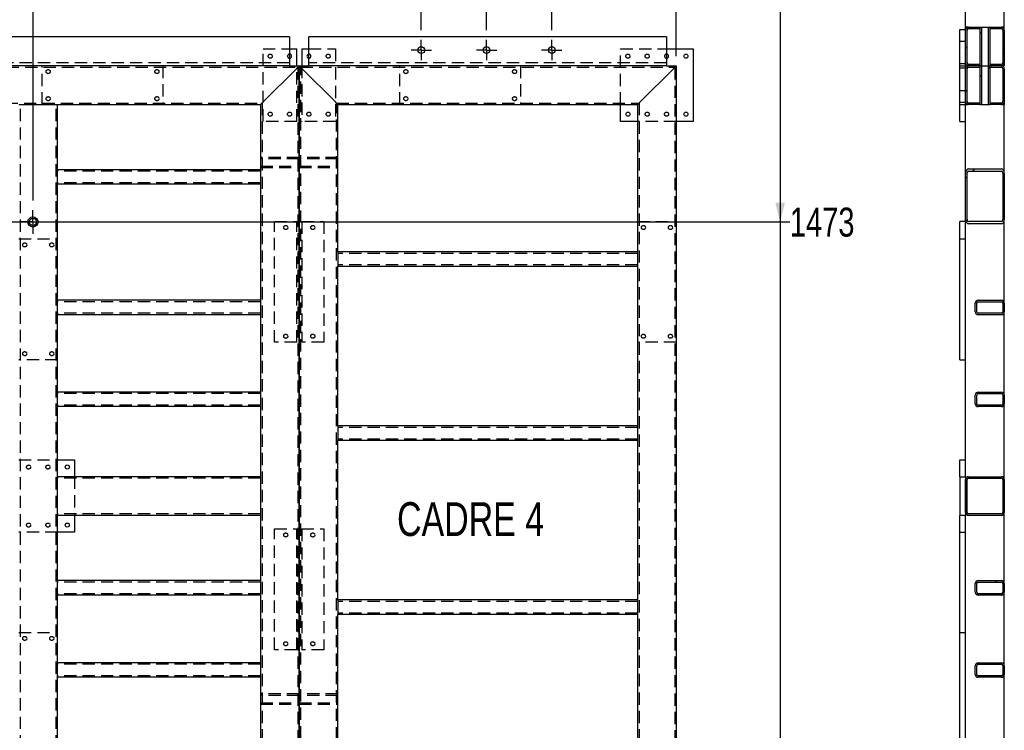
# Paper-space layout 'cadre 6' of a CAD drawing. Header units: millimetres. Extents: x 5 to 589, y 5 to 415.
# Tile 10 of 19: x 170 to 272, y 224 to 297. Entities that reach past the tile are written whole.
import ezdxf

# ---------------------------------------------------------------- set-up
doc = ezdxf.new("R2010")
doc.units = ezdxf.units.MM
doc.linetypes.add('CENTERX2', pattern=[20.32, 12.7, -2.54, 2.54, -2.54])
doc.linetypes.add('HIDDEN', pattern=[1.905, 1.27, -0.635])
for name, color, linetype in [('COTES', 1, 'Continuous'), ('NOTES', 6, 'Continuous'), ('TRAIT-FINS', 9, 'Continuous'), ('TRAIT-MIXTES', 3, 'CENTERX2'), ('TRAIT-TIRET', 2, 'HIDDEN')]:
    doc.layers.add(name, color=color, linetype=linetype)
doc.layers.add('TRAIT-FORT', color=4, linetype='Continuous', lineweight=25)
doc.styles.add('SLDTEXTSTYLE0', font='TXT', dxfattribs={"width": 0.75})
doc.dimstyles.new('SLDDIMSTYLE10', dxfattribs={"dimtxt": 3, "dimasz": 2, "dimexe": 0, "dimexo": 0.0625, "dimgap": 0.75, "dimtad": 0, "dimtih": 1, "dimtoh": 1, "dimdec": 0, "dimlfac": 20, "dimrnd": 1e-09, "dimzin": 12, "dimdsep": 46, "dimtxsty": 'SLDTEXTSTYLE0', "dimsah": 1, "dimcen": 0.09, "dimadec": 0, "dimazin": 3, "dimtfac": 1, "dimtdec": 0, "dimtofl": 0, "dimtmove": 0, "dimatfit": 3, "dimfxl": 1, "dimfrac": 2, "dimtolj": 1, "dimtzin": 12, "dimarcsym": 0})
pattern_1 = [(45, (0, 0), (-13.4704, 13.4704), []), (45, (4.49, 2e-323), (-13.4704, 13.4704), []), (45, (8.98, 4e-323), (-13.4704, 13.4704), []), (45, (13.47, 6e-323), (-13.4704, 13.4704), [])]

# ---------------------------------------------------------------- blocks, each defined once
blk = doc.blocks.new('_D_525')
at = {"layer": 'COTES', "color": 1, "transparency": 16777216}
for p, q in [((171.7, 380.87), (171.7, 385.87)), ((166.89, 384.87), (171.7, 384.87)), ((171.7, 380.87), (171.04, 375.87)), ((171.04, 375.87), (171.04, 278.69))]:
    blk.add_line(p, q, dxfattribs=at)
blk.add_solid([(171.7, 384.87), (169.7, 385.37), (169.7, 384.37)], dxfattribs=at)
at = {"layer": 'COTES', "color": 1, "transparency": 16777216, "insert": (170.21, 385.87), "char_height": 3, "attachment_point": 1, "rotation": 90, "style": 'SLDTEXTSTYLE0'}
blk.add_mtext('2649', dxfattribs=at)
blk = doc.blocks.new('_D_526')
at = {"layer": 'COTES', "color": 1, "transparency": 16777216}
for p, q in [((211.22, 296.29), (211.22, 385.87)), ((171.7, 384.87), (211.22, 384.87))]:
    blk.add_line(p, q, dxfattribs=at)
blk.add_solid([(211.22, 384.87), (209.22, 385.37), (209.22, 384.37)], dxfattribs=at)
at = {"layer": 'COTES', "color": 1, "transparency": 16777216, "insert": (209.73, 385.87), "char_height": 3, "attachment_point": 1, "rotation": 90, "style": 'SLDTEXTSTYLE0'}
blk.add_mtext('3452', dxfattribs=at)
blk = doc.blocks.new('_D_527')
at = {"layer": 'COTES', "color": 1, "transparency": 16777216}
for p, q in [((217.97, 296.29), (217.97, 385.87)), ((211.22, 384.87), (217.97, 384.87))]:
    blk.add_line(p, q, dxfattribs=at)
blk.add_solid([(217.97, 384.87), (215.97, 385.37), (215.97, 384.37)], dxfattribs=at)
at = {"layer": 'COTES', "color": 1, "transparency": 16777216, "insert": (216.48, 385.87), "char_height": 3, "attachment_point": 1, "rotation": 90, "style": 'SLDTEXTSTYLE0'}
blk.add_mtext('3587', dxfattribs=at)
blk = doc.blocks.new('_D_528')
at = {"layer": 'COTES', "color": 1, "transparency": 16777216}
for p, q in [((224.72, 296.29), (224.72, 385.87)), ((217.97, 384.87), (224.72, 384.87))]:
    blk.add_line(p, q, dxfattribs=at)
blk.add_solid([(224.72, 384.87), (222.72, 385.37), (222.72, 384.37)], dxfattribs=at)
at = {"layer": 'COTES', "color": 1, "transparency": 16777216, "insert": (223.23, 385.87), "char_height": 3, "attachment_point": 1, "rotation": 90, "style": 'SLDTEXTSTYLE0'}
blk.add_mtext('3722', dxfattribs=at)
blk = doc.blocks.new('_D_529')
at = {"layer": 'COTES', "color": 1, "transparency": 16777216}
for p, q in [((237.59, 293.62), (237.59, 385.87)), ((224.72, 384.87), (237.59, 384.87))]:
    blk.add_line(p, q, dxfattribs=at)
blk.add_solid([(237.59, 384.87), (235.59, 385.37), (235.59, 384.37)], dxfattribs=at)
at = {"layer": 'COTES', "color": 1, "transparency": 16777216, "insert": (236.11, 385.87), "char_height": 3, "attachment_point": 1, "rotation": 90, "style": 'SLDTEXTSTYLE0'}
blk.add_mtext('3980', dxfattribs=at)
blk = doc.blocks.new('_D_578')
at = {"layer": 'COTES', "color": 1, "transparency": 16777216}
for p, q in [((248.34, 300.61), (248.34, 276.47)), ((129.74, 276.47), (249.34, 276.47))]:
    blk.add_line(p, q, dxfattribs=at)
blk.add_solid([(248.34, 276.47), (248.84, 278.47), (247.84, 278.47)], dxfattribs=at)
at = {"layer": 'COTES', "color": 1, "transparency": 16777216, "insert": (249.34, 277.95), "char_height": 3, "attachment_point": 1, "style": 'SLDTEXTSTYLE0'}
blk.add_mtext('1473', dxfattribs=at)
blk = doc.blocks.new('_D_579')
at = {"layer": 'COTES', "color": 1, "transparency": 16777216}
for p, q in [((248.34, 276.47), (248.34, 219.77)), ((129.77, 219.77), (249.34, 219.77))]:
    blk.add_line(p, q, dxfattribs=at)
blk.add_solid([(248.34, 219.77), (248.84, 221.77), (247.84, 221.77)], dxfattribs=at)
at = {"layer": 'COTES', "color": 1, "transparency": 16777216, "insert": (249.34, 221.25), "char_height": 3, "attachment_point": 1, "style": 'SLDTEXTSTYLE0'}
blk.add_mtext('2607', dxfattribs=at)
blk = doc.blocks.new('_D_580')
at = {"layer": 'COTES', "color": 1, "transparency": 16777216}
for p, q in [((248.34, 219.77), (248.34, 202.3)), ((244.34, 202.3), (239.34, 201.08)), ((244.34, 202.3), (249.34, 202.3)), ((239.34, 201.08), (181.47, 201.08))]:
    blk.add_line(p, q, dxfattribs=at)
blk.add_solid([(248.34, 202.3), (248.84, 204.3), (247.84, 204.3)], dxfattribs=at)
at = {"layer": 'COTES', "color": 1, "transparency": 16777216, "insert": (249.34, 203.79), "char_height": 3, "attachment_point": 1, "style": 'SLDTEXTSTYLE0'}
blk.add_mtext('2981', dxfattribs=at)
blk = doc.blocks.new('_D_581')
at = {"layer": 'COTES', "color": 1, "transparency": 16777216}
for p, q in [((248.34, 202.3), (248.34, 197.28)), ((239.34, 198.3), (182.59, 198.3)), ((244.34, 197.28), (239.34, 198.3)), ((244.34, 197.28), (249.34, 197.28))]:
    blk.add_line(p, q, dxfattribs=at)
blk.add_solid([(248.34, 197.28), (248.84, 199.28), (247.84, 199.28)], dxfattribs=at)
at = {"layer": 'COTES', "color": 1, "transparency": 16777216, "insert": (249.34, 198.77), "char_height": 3, "attachment_point": 1, "style": 'SLDTEXTSTYLE0'}
blk.add_mtext('3036', dxfattribs=at)
blk = doc.blocks.new('_D_582')
at = {"layer": 'COTES', "color": 1, "transparency": 16777216}
for p, q in [((248.34, 197.28), (248.34, 186.99)), ((226.77, 186.99), (249.34, 186.99))]:
    blk.add_line(p, q, dxfattribs=at)
blk.add_solid([(248.34, 186.99), (248.84, 188.99), (247.84, 188.99)], dxfattribs=at)
at = {"layer": 'COTES', "color": 1, "transparency": 16777216, "insert": (249.34, 188.48), "char_height": 3, "attachment_point": 1, "style": 'SLDTEXTSTYLE0'}
blk.add_mtext('3263', dxfattribs=at)
blk = doc.blocks.new('_D_583')
at = {"layer": 'COTES', "color": 1, "transparency": 16777216}
for p, q in [((248.34, 186.99), (248.34, 176.69)), ((244.34, 176.69), (239.34, 175.67)), ((244.34, 176.69), (249.34, 176.69)), ((239.34, 175.67), (191.73, 175.67))]:
    blk.add_line(p, q, dxfattribs=at)
blk.add_solid([(248.34, 176.69), (248.84, 178.69), (247.84, 178.69)], dxfattribs=at)
at = {"layer": 'COTES', "color": 1, "transparency": 16777216, "insert": (249.34, 178.17), "char_height": 3, "attachment_point": 1, "style": 'SLDTEXTSTYLE0'}
blk.add_mtext('3489', dxfattribs=at)
blk = doc.blocks.new('_D_584')
at = {"layer": 'COTES', "color": 1, "transparency": 16777216}
for p, q in [((248.34, 176.69), (248.34, 171.88)), ((239.34, 172.89), (192.85, 172.89)), ((244.34, 171.88), (239.34, 172.89)), ((244.34, 171.88), (249.34, 171.88))]:
    blk.add_line(p, q, dxfattribs=at)
blk.add_solid([(248.34, 171.88), (248.84, 173.88), (247.84, 173.88)], dxfattribs=at)
at = {"layer": 'COTES', "color": 1, "transparency": 16777216, "insert": (249.34, 173.36), "char_height": 3, "attachment_point": 1, "style": 'SLDTEXTSTYLE0'}
blk.add_mtext('3544', dxfattribs=at)
blk = doc.blocks.new('_D_585')
at = {"layer": 'COTES', "color": 1, "transparency": 16777216}
for p, q in [((248.34, 171.88), (248.34, 149.12)), ((199.59, 149.12), (249.34, 149.12))]:
    blk.add_line(p, q, dxfattribs=at)
blk.add_solid([(248.34, 149.12), (248.84, 151.12), (247.84, 151.12)], dxfattribs=at)
at = {"layer": 'COTES', "color": 1, "transparency": 16777216, "insert": (249.34, 150.6), "char_height": 3, "attachment_point": 1, "style": 'SLDTEXTSTYLE0'}
blk.add_mtext('4020', dxfattribs=at)
blk = doc.blocks.new('SW_CENTERMARKSYMBOL_513')
at = {"layer": 'TRAIT-MIXTES', "color": 0}
for p, q in [((0, 0.7), (0, 1.225)), ((-0.7, 0), (-1.225, 0)), ((0, 0), (-0.7, 0)), ((0, 0), (0, 0.7)), ((0, 0), (0, -0.7)), ((0, 0), (0.7, 0)), ((0.7, 0), (1.225, 0)), ((0, -0.7), (0, -1.225))]:
    blk.add_line(p, q, dxfattribs=at)
blk = doc.blocks.new('SW_CENTERMARKSYMBOL_514')
at = {"layer": 'TRAIT-MIXTES', "color": 0}
for p, q in [((0, 0.7), (0, 1.05)), ((-0.7, 0), (-1.05, 0)), ((0, 0), (-0.7, 0)), ((0, 0), (0, 0.7)), ((0, 0), (0, -0.7)), ((0, 0), (0.7, 0)), ((0.7, 0), (1.05, 0)), ((0, -0.7), (0, -1.05))]:
    blk.add_line(p, q, dxfattribs=at)
blk = doc.blocks.new('SW_CENTERMARKSYMBOL_515')
at = {"layer": 'TRAIT-MIXTES', "color": 0}
for p, q in [((0, 0.7), (0, 1.05)), ((-0.7, 0), (-1.05, 0)), ((0, 0), (-0.7, 0)), ((0, 0), (0, 0.7)), ((0, 0), (0, -0.7)), ((0, 0), (0.7, 0)), ((0.7, 0), (1.05, 0)), ((0, -0.7), (0, -1.05))]:
    blk.add_line(p, q, dxfattribs=at)
blk = doc.blocks.new('SW_CENTERMARKSYMBOL_516')
at = {"layer": 'TRAIT-MIXTES', "color": 0}
for p, q in [((0, 0.7), (0, 1.05)), ((-0.7, 0), (-1.05, 0)), ((0, 0), (-0.7, 0)), ((0, 0), (0, 0.7)), ((0, 0), (0, -0.7)), ((0, 0), (0.7, 0)), ((0.7, 0), (1.05, 0)), ((0, -0.7), (0, -1.05))]:
    blk.add_line(p, q, dxfattribs=at)

psp = doc.layouts.new('cadre 6')

# ---------------------------------------------------------------- hatches: boundary and pattern name
at = {"layer": 'TRAIT-FINS'}
h = psp.add_hatch(dxfattribs=at)
h.set_pattern_fill('DIN 201 ACIER ET FONTE', color=9, style=0, pattern_type=2)
h.set_pattern_definition(pattern_1)
edge = h.paths.add_edge_path(flags=0)
edge.add_line((269.007, 292.766), (267.832, 292.766))
edge.add_arc((267.832, 292.916), 0.15, 180, 270, ccw=False)
edge.add_line((267.682, 292.916), (267.682, 296.316))
edge.add_arc((267.832, 296.316), 0.15, 90, 180, ccw=False)
edge.add_line((267.832, 296.466), (269.007, 296.466))
edge.add_line((269.007, 296.466), (269.007, 296.616))
edge.add_line((269.007, 296.616), (267.832, 296.616))
edge.add_arc((267.832, 296.316), 0.3, 90, 180)
edge.add_line((267.532, 296.316), (267.532, 292.916))
edge.add_arc((267.832, 292.916), 0.3, 180, 270)
edge.add_line((267.832, 292.616), (269.007, 292.616))
edge.add_line((269.007, 292.616), (269.007, 292.766))
h = psp.add_hatch(dxfattribs=at)
h.set_pattern_fill('DIN 201 ACIER ET FONTE', color=9, style=0, pattern_type=2)
h.set_pattern_definition(pattern_1)
h.paths.add_polyline_path([(269.157, 296.616), (269.007, 296.616), (269.007, 292.616), (269.157, 292.616)], flags=0)
h = psp.add_hatch(dxfattribs=at)
h.set_pattern_fill('DIN 201 ACIER ET FONTE', color=9, style=0, pattern_type=2)
h.set_pattern_definition(pattern_1)
h.paths.add_polyline_path([(269.907, 292.616), (270.057, 292.616), (270.057, 296.616), (269.907, 296.616)], flags=0)
h = psp.add_hatch(dxfattribs=at)
h.set_pattern_fill('DIN 201 ACIER ET FONTE', color=9, style=0, pattern_type=2)
h.set_pattern_definition(pattern_1)
edge = h.paths.add_edge_path(flags=0)
edge.add_arc((271.232, 296.316), 0.3, 0, 90)
edge.add_line((271.232, 296.616), (270.057, 296.616))
edge.add_line((270.057, 296.616), (270.057, 296.466))
edge.add_line((270.057, 296.466), (271.232, 296.466))
edge.add_arc((271.232, 296.316), 0.15, 0, 90, ccw=False)
edge.add_line((271.382, 296.316), (271.382, 292.916))
edge.add_arc((271.232, 292.916), 0.15, 270, 360, ccw=False)
edge.add_line((271.232, 292.766), (270.057, 292.766))
edge.add_line((270.057, 292.766), (270.057, 292.616))
edge.add_line((270.057, 292.616), (271.232, 292.616))
edge.add_arc((271.232, 292.916), 0.3, 270, 360)
edge.add_line((271.532, 292.916), (271.532, 296.316))
h = psp.add_hatch(dxfattribs=at)
h.set_pattern_fill('DIN 201 ACIER ET FONTE', color=9, style=0, pattern_type=2)
h.set_pattern_definition(pattern_1)
edge = h.paths.add_edge_path(flags=0)
edge.add_line((269.007, 288.766), (267.832, 288.766))
edge.add_arc((267.832, 288.916), 0.15, 180, 270, ccw=False)
edge.add_line((267.682, 288.916), (267.682, 292.316))
edge.add_arc((267.832, 292.316), 0.15, 90, 180, ccw=False)
edge.add_line((267.832, 292.466), (269.007, 292.466))
edge.add_line((269.007, 292.466), (269.007, 292.616))
edge.add_line((269.007, 292.616), (267.832, 292.616))
edge.add_arc((267.832, 292.316), 0.3, 90, 180)
edge.add_line((267.532, 292.316), (267.532, 288.916))
edge.add_arc((267.832, 288.916), 0.3, 180, 270)
edge.add_line((267.832, 288.616), (269.007, 288.616))
edge.add_line((269.007, 288.616), (269.007, 288.766))
h = psp.add_hatch(dxfattribs=at)
h.set_pattern_fill('DIN 201 ACIER ET FONTE', color=9, style=0, pattern_type=2)
h.set_pattern_definition(pattern_1)
h.paths.add_polyline_path([(269.157, 292.616), (269.007, 292.616), (269.007, 288.616), (269.157, 288.616)], flags=0)
h = psp.add_hatch(dxfattribs=at)
h.set_pattern_fill('DIN 201 ACIER ET FONTE', color=9, style=0, pattern_type=2)
h.set_pattern_definition(pattern_1)
h.paths.add_polyline_path([(269.907, 288.616), (270.057, 288.616), (270.057, 292.616), (269.907, 292.616)], flags=0)
h = psp.add_hatch(dxfattribs=at)
h.set_pattern_fill('DIN 201 ACIER ET FONTE', color=9, style=0, pattern_type=2)
h.set_pattern_definition(pattern_1)
edge = h.paths.add_edge_path(flags=0)
edge.add_arc((271.232, 292.316), 0.3, 0, 90)
edge.add_line((271.232, 292.616), (270.057, 292.616))
edge.add_line((270.057, 292.616), (270.057, 292.466))
edge.add_line((270.057, 292.466), (271.232, 292.466))
edge.add_arc((271.232, 292.316), 0.15, 0, 90, ccw=False)
edge.add_line((271.382, 292.316), (271.382, 288.916))
edge.add_arc((271.232, 288.916), 0.15, 270, 360, ccw=False)
edge.add_line((271.232, 288.766), (270.057, 288.766))
edge.add_line((270.057, 288.766), (270.057, 288.616))
edge.add_line((270.057, 288.616), (271.232, 288.616))
edge.add_arc((271.232, 288.916), 0.3, 270, 360)
edge.add_line((271.532, 288.916), (271.532, 292.316))
h = psp.add_hatch(dxfattribs=at)
h.set_pattern_fill('DIN 201 ACIER ET FONTE', color=9, style=0, pattern_type=2)
h.set_pattern_definition(pattern_1)
edge = h.paths.add_edge_path(flags=0)
edge.add_ellipse((271.232, 281.52), major_axis=(0, 0.424), ratio=0.7071068, start_angle=270, end_angle=360)
edge.add_line((271.232, 281.944), (267.832, 281.944))
edge.add_ellipse((267.832, 281.52), major_axis=(0, 0.424), ratio=0.7071068, start_angle=0, end_angle=90)
edge.add_line((267.532, 281.52), (267.532, 276.712))
edge.add_ellipse((267.832, 276.712), major_axis=(0, 0.424), ratio=0.7071068, start_angle=90, end_angle=180)
edge.add_line((267.832, 276.287), (271.232, 276.287))
edge.add_ellipse((271.232, 276.712), major_axis=(0, 0.424), ratio=0.7071068, start_angle=180, end_angle=270)
edge.add_line((271.532, 276.712), (271.532, 281.52))
edge = h.paths.add_edge_path(flags=0)
edge.add_line((267.832, 281.732), (271.232, 281.732))
edge.add_ellipse((271.232, 281.52), major_axis=(0, 0.212), ratio=0.7071068, start_angle=270, end_angle=360, ccw=False)
edge.add_line((271.382, 281.52), (271.382, 276.712))
edge.add_ellipse((271.232, 276.712), major_axis=(0, 0.212), ratio=0.7071068, start_angle=180, end_angle=270, ccw=False)
edge.add_line((271.232, 276.5), (267.832, 276.5))
edge.add_ellipse((267.832, 276.712), major_axis=(0, 0.212), ratio=0.7071068, start_angle=90, end_angle=180, ccw=False)
edge.add_line((267.682, 276.712), (267.682, 281.52))
edge.add_ellipse((267.832, 281.52), major_axis=(0, 0.212), ratio=0.7071068, start_angle=0, end_angle=90, ccw=False)
h = psp.add_hatch(dxfattribs=at)
h.set_pattern_fill('DIN 201 ACIER ET FONTE', color=9, style=0, pattern_type=2)
h.set_pattern_definition(pattern_1)
edge = h.paths.add_edge_path(flags=0)
edge.add_line((268.832, 266.866), (271.232, 266.866))
edge.add_arc((271.232, 267.166), 0.3, 270, 360)
edge.add_line((271.532, 267.166), (271.532, 268.066))
edge.add_arc((271.232, 268.066), 0.3, 0, 90)
edge.add_line((271.232, 268.366), (268.832, 268.366))
edge.add_arc((268.832, 268.066), 0.3, 90, 180)
edge.add_line((268.532, 268.066), (268.532, 267.166))
edge.add_arc((268.832, 267.166), 0.3, 180, 270)
edge = h.paths.add_edge_path(flags=0)
edge.add_arc((268.832, 267.166), 0.15, 180, 270, ccw=False)
edge.add_line((268.682, 267.166), (268.682, 268.066))
edge.add_arc((268.832, 268.066), 0.15, 90, 180, ccw=False)
edge.add_line((268.832, 268.216), (271.232, 268.216))
edge.add_arc((271.232, 268.066), 0.15, 0, 90, ccw=False)
edge.add_line((271.382, 268.066), (271.382, 267.166))
edge.add_arc((271.232, 267.166), 0.15, 270, 360, ccw=False)
edge.add_line((271.232, 267.016), (268.832, 267.016))
h = psp.add_hatch(dxfattribs=at)
h.set_pattern_fill('DIN 201 ACIER ET FONTE', color=9, style=0, pattern_type=2)
h.set_pattern_definition(pattern_1)
edge = h.paths.add_edge_path(flags=0)
edge.add_arc((268.832, 257.666), 0.3, 180, 270)
edge.add_line((268.832, 257.366), (271.232, 257.366))
edge.add_arc((271.232, 257.666), 0.3, 270, 360)
edge.add_line((271.532, 257.666), (271.532, 258.566))
edge.add_arc((271.232, 258.566), 0.3, 0, 90)
edge.add_line((271.232, 258.866), (268.832, 258.866))
edge.add_arc((268.832, 258.566), 0.3, 90, 180)
edge.add_line((268.532, 258.566), (268.532, 257.666))
edge = h.paths.add_edge_path(flags=0)
edge.add_line((271.232, 257.516), (268.832, 257.516))
edge.add_arc((268.832, 257.666), 0.15, 180, 270, ccw=False)
edge.add_line((268.682, 257.666), (268.682, 258.566))
edge.add_arc((268.832, 258.566), 0.15, 90, 180, ccw=False)
edge.add_line((268.832, 258.716), (271.232, 258.716))
edge.add_arc((271.232, 258.566), 0.15, 0, 90, ccw=False)
edge.add_line((271.382, 258.566), (271.382, 257.666))
edge.add_arc((271.232, 257.666), 0.15, 270, 360, ccw=False)
h = psp.add_hatch(dxfattribs=at)
h.set_pattern_fill('DIN 201 ACIER ET FONTE', color=9, style=0, pattern_type=2)
h.set_pattern_definition(pattern_1)
h.paths.add_polyline_path([(267.532, 250.116), (266.932, 250.116), (266.932, 246.116), (267.532, 246.116)], flags=0)
h = psp.add_hatch(dxfattribs=at)
h.set_pattern_fill('DIN 201 ACIER ET FONTE', color=9, style=0, pattern_type=2)
h.set_pattern_definition(pattern_1)
edge = h.paths.add_edge_path(flags=0)
edge.add_line((271.532, 246.416), (271.532, 249.816))
edge.add_arc((271.232, 249.816), 0.3, 0, 90)
edge.add_line((271.232, 250.116), (267.832, 250.116))
edge.add_arc((267.832, 249.816), 0.3, 90, 180)
edge.add_line((267.532, 249.816), (267.532, 246.416))
edge.add_arc((267.832, 246.416), 0.3, 180, 270)
edge.add_line((267.832, 246.116), (271.232, 246.116))
edge.add_arc((271.232, 246.416), 0.3, 270, 360)
edge = h.paths.add_edge_path(flags=0)
edge.add_arc((271.232, 246.416), 0.15, 270, 360, ccw=False)
edge.add_line((271.232, 246.266), (267.832, 246.266))
edge.add_arc((267.832, 246.416), 0.15, 180, 270, ccw=False)
edge.add_line((267.682, 246.416), (267.682, 249.816))
edge.add_arc((267.832, 249.816), 0.15, 90, 180, ccw=False)
edge.add_line((267.832, 249.966), (271.232, 249.966))
edge.add_arc((271.232, 249.816), 0.15, 0, 90, ccw=False)
edge.add_line((271.382, 249.816), (271.382, 246.416))
h = psp.add_hatch(dxfattribs=at)
h.set_pattern_fill('DIN 201 ACIER ET FONTE', color=9, style=0, pattern_type=2)
h.set_pattern_definition(pattern_1)
edge = h.paths.add_edge_path(flags=0)
edge.add_line((268.832, 237.866), (271.232, 237.866))
edge.add_arc((271.232, 238.166), 0.3, 270, 360)
edge.add_line((271.532, 238.166), (271.532, 239.066))
edge.add_arc((271.232, 239.066), 0.3, 0, 90)
edge.add_line((271.232, 239.366), (268.832, 239.366))
edge.add_arc((268.832, 239.066), 0.3, 90, 180)
edge.add_line((268.532, 239.066), (268.532, 238.166))
edge.add_arc((268.832, 238.166), 0.3, 180, 270)
edge = h.paths.add_edge_path(flags=0)
edge.add_arc((268.832, 238.166), 0.15, 180, 270, ccw=False)
edge.add_line((268.682, 238.166), (268.682, 239.066))
edge.add_arc((268.832, 239.066), 0.15, 90, 180, ccw=False)
edge.add_line((268.832, 239.216), (271.232, 239.216))
edge.add_arc((271.232, 239.066), 0.15, 0, 90, ccw=False)
edge.add_line((271.382, 239.066), (271.382, 238.166))
edge.add_arc((271.232, 238.166), 0.15, 270, 360, ccw=False)
edge.add_line((271.232, 238.016), (268.832, 238.016))
h = psp.add_hatch(dxfattribs=at)
h.set_pattern_fill('DIN 201 ACIER ET FONTE', color=9, style=0, pattern_type=2)
h.set_pattern_definition(pattern_1)
edge = h.paths.add_edge_path(flags=0)
edge.add_arc((268.832, 229.666), 0.3, 180, 270)
edge.add_line((268.832, 229.366), (271.232, 229.366))
edge.add_arc((271.232, 229.666), 0.3, 270, 360)
edge.add_line((271.532, 229.666), (271.532, 230.566))
edge.add_arc((271.232, 230.566), 0.3, 0, 90)
edge.add_line((271.232, 230.866), (268.832, 230.866))
edge.add_arc((268.832, 230.566), 0.3, 90, 180)
edge.add_line((268.532, 230.566), (268.532, 229.666))
edge = h.paths.add_edge_path(flags=0)
edge.add_line((271.232, 229.516), (268.832, 229.516))
edge.add_arc((268.832, 229.666), 0.15, 180, 270, ccw=False)
edge.add_line((268.682, 229.666), (268.682, 230.566))
edge.add_arc((268.832, 230.566), 0.15, 90, 180, ccw=False)
edge.add_line((268.832, 230.716), (271.232, 230.716))
edge.add_arc((271.232, 230.566), 0.15, 0, 90, ccw=False)
edge.add_line((271.382, 230.566), (271.382, 229.666))
edge.add_arc((271.232, 229.666), 0.15, 270, 360, ccw=False)

# ---------------------------------------------------------------- linework, layer by layer
at = {"layer": 'TRAIT-FORT', "color": 4, "linetype": 'Continuous', "lineweight": 25}
for p, q in [((271.532, 296.616), (271.532, 308.916)), ((267.532, 296.616), (267.532, 308.616)), ((267.832, 296.616), (267.532, 296.616)), ((267.532, 296.366), (267.532, 296.616)), ((267.832, 296.616), (269.007, 296.616)), ((267.832, 296.466), (269.007, 296.466)), ((269.007, 296.616), (269.007, 292.616)), ((269.007, 296.616), (269.157, 296.616)), ((269.007, 296.616), (269.007, 296.466)), ((269.157, 296.616), (269.157, 292.616)), ((269.157, 296.616), (269.907, 296.616)), ((269.907, 292.616), (269.907, 296.616)), ((269.907, 296.616), (270.057, 296.616)), ((270.057, 292.616), (270.057, 296.616)), ((270.057, 296.466), (270.057, 296.616)), ((270.057, 296.616), (271.232, 296.616)), ((270.057, 296.466), (271.232, 296.466)), ((271.532, 296.616), (271.232, 296.616)), ((271.532, 296.316), (271.532, 296.616)), ((197.593, 295.616), (162.093, 295.616)), ((197.593, 295.616), (197.593, 292.616)), ((199.593, 292.616), (199.593, 295.616)), ((236.593, 295.616), (199.593, 295.616)), ((236.593, 295.616), (236.593, 292.616)), ((266.932, 296.366), (267.532, 296.366)), ((266.932, 295.166), (266.932, 296.366)), ((267.532, 292.916), (267.532, 296.316)), ((267.682, 292.916), (267.682, 296.316)), ((271.382, 296.316), (271.382, 292.916)), ((271.532, 296.316), (271.532, 292.916)), ((266.932, 295.166), (267.532, 295.166)), ((266.932, 292.866), (266.932, 295.166)), ((197.593, 294.366), (198.343, 294.366)), ((198.343, 292.616), (198.343, 294.366)), ((198.843, 294.366), (199.593, 294.366)), ((198.843, 294.366), (198.843, 292.616)), ((236.593, 294.366), (239.343, 294.366)), ((239.343, 294.366), (239.343, 286.866)), ((197.593, 292.616), (162.093, 292.616)), ((197.593, 292.616), (198.593, 292.616)), ((198.593, 292.616), (198.593, 218.116)), ((198.593, 188.616), (198.593, 292.616)), ((198.593, 292.616), (199.593, 292.616)), ((236.593, 292.616), (199.593, 292.616)), ((236.593, 292.616), (237.593, 292.616)), ((237.593, 292.616), (237.593, 188.616)), ((266.932, 292.866), (267.532, 292.866)), ((266.932, 292.616), (266.932, 292.866)), ((266.932, 292.366), (266.932, 292.616)), ((266.932, 292.616), (267.532, 292.616)), ((267.532, 292.366), (266.932, 292.366)), ((266.932, 290.066), (266.932, 292.366)), ((267.532, 292.616), (267.532, 292.866)), ((267.532, 292.366), (267.532, 292.616)), ((269.007, 292.766), (267.832, 292.766)), ((269.007, 292.616), (267.832, 292.616)), ((267.832, 292.466), (269.007, 292.466)), ((269.007, 292.766), (269.007, 292.616)), ((269.007, 292.616), (269.157, 292.616)), ((269.007, 292.616), (269.007, 288.616)), ((269.007, 292.616), (269.007, 292.466)), ((269.157, 292.616), (269.907, 292.616)), ((269.157, 292.616), (269.157, 288.616)), ((269.907, 292.616), (270.057, 292.616)), ((269.907, 288.616), (269.907, 292.616)), ((270.057, 292.616), (270.057, 292.766)), ((271.232, 292.766), (270.057, 292.766)), ((270.057, 288.616), (270.057, 292.616)), ((271.232, 292.616), (270.057, 292.616)), ((270.057, 292.466), (270.057, 292.616)), ((270.057, 292.466), (271.232, 292.466)), ((271.532, 292.616), (271.232, 292.616)), ((271.532, 292.916), (271.532, 292.616)), ((194.893, 288.916), (198.293, 292.316)), ((198.893, 292.316), (202.293, 288.916)), ((233.893, 288.916), (237.293, 292.316)), ((267.532, 288.916), (267.532, 292.316)), ((267.682, 288.916), (267.682, 292.316)), ((271.382, 292.316), (271.382, 288.916)), ((271.532, 292.316), (271.532, 288.916)), ((266.932, 288.866), (266.932, 290.066)), ((266.932, 290.066), (267.532, 290.066)), ((169.593, 288.616), (169.893, 288.616)), ((169.893, 288.616), (173.293, 288.616)), ((173.293, 288.616), (173.593, 288.616)), ((173.593, 281.866), (173.593, 288.616)), ((173.593, 288.616), (194.593, 288.616)), ((194.593, 288.616), (194.593, 281.866)), ((202.593, 273.366), (202.593, 288.616)), ((202.593, 288.616), (233.593, 288.616)), ((231.843, 286.866), (231.843, 288.616)), ((233.593, 288.616), (233.593, 273.366)), ((266.932, 288.616), (266.932, 288.866)), ((266.932, 288.866), (267.532, 288.866)), ((266.932, 288.616), (267.532, 288.616)), ((266.932, 286.866), (266.932, 288.616)), ((267.532, 288.616), (267.532, 288.866)), ((267.532, 288.616), (267.832, 288.616)), ((267.532, 281.52), (267.532, 288.616)), ((269.007, 288.766), (267.832, 288.766)), ((269.007, 288.616), (267.832, 288.616)), ((269.007, 288.766), (269.007, 288.616)), ((269.007, 288.616), (269.157, 288.616)), ((269.157, 288.616), (269.907, 288.616)), ((269.907, 288.616), (270.057, 288.616)), ((270.057, 288.616), (270.057, 288.766)), ((271.232, 288.766), (270.057, 288.766)), ((271.232, 288.616), (270.057, 288.616)), ((271.232, 288.616), (271.532, 288.616)), ((271.532, 288.916), (271.532, 288.616)), ((271.532, 281.52), (271.532, 288.616)), ((233.593, 286.866), (231.843, 286.866)), ((239.343, 286.866), (237.593, 286.866)), ((266.932, 286.866), (267.532, 286.866)), ((173.593, 281.566), (173.593, 281.866)), ((194.593, 281.866), (173.593, 281.866)), ((173.593, 280.666), (173.593, 281.566)), ((194.593, 281.866), (194.593, 281.566)), ((194.593, 281.566), (194.593, 280.666)), ((267.532, 276.712), (267.532, 281.52)), ((267.682, 276.712), (267.682, 281.52)), ((267.832, 281.944), (271.232, 281.944)), ((267.832, 281.732), (271.232, 281.732)), ((271.382, 281.52), (271.382, 276.712)), ((271.532, 281.52), (271.532, 276.712)), ((173.593, 280.366), (173.593, 280.666)), ((173.593, 268.366), (173.593, 280.366)), ((194.593, 280.366), (173.593, 280.366)), ((194.593, 280.666), (194.593, 280.366)), ((194.593, 280.366), (194.593, 268.366)), ((266.932, 274.716), (266.932, 276.516)), ((267.532, 276.516), (266.932, 276.516)), ((267.532, 274.716), (267.532, 276.712)), ((271.232, 276.5), (267.832, 276.5)), ((271.232, 276.287), (267.832, 276.287)), ((271.532, 268.066), (271.532, 276.712)), ((266.932, 262.216), (266.932, 274.716)), ((266.932, 274.716), (267.532, 274.716)), ((267.532, 262.216), (267.532, 274.716)), ((233.593, 273.366), (202.593, 273.366)), ((202.593, 273.366), (202.593, 273.066)), ((202.593, 273.066), (202.593, 272.166)), ((233.593, 273.366), (233.593, 273.066)), ((233.593, 273.066), (233.593, 272.166)), ((202.593, 272.166), (202.593, 271.866)), ((233.593, 272.166), (233.593, 271.866)), ((202.593, 255.366), (202.593, 271.866)), ((233.593, 271.866), (202.593, 271.866)), ((233.593, 271.866), (233.593, 255.366)), ((194.593, 268.366), (173.593, 268.366)), ((173.593, 268.066), (173.593, 268.366)), ((173.593, 267.166), (173.593, 268.066)), ((194.593, 268.366), (194.593, 268.066)), ((194.593, 268.066), (194.593, 267.166)), ((268.532, 267.166), (268.532, 268.066)), ((268.682, 267.166), (268.682, 268.066)), ((268.832, 268.366), (271.232, 268.366)), ((268.832, 268.216), (271.232, 268.216)), ((271.382, 268.066), (271.382, 267.166)), ((271.532, 268.066), (271.532, 267.166)), ((173.593, 266.866), (173.593, 267.166)), ((194.593, 267.166), (194.593, 266.866)), ((271.232, 267.016), (268.832, 267.016)), ((271.532, 258.566), (271.532, 267.166)), ((173.593, 258.866), (173.593, 266.866)), ((194.593, 266.866), (173.593, 266.866)), ((194.593, 266.866), (194.593, 258.866)), ((271.232, 266.866), (268.832, 266.866)), ((266.932, 262.216), (267.532, 262.216)), ((267.532, 251.866), (267.532, 262.216)), ((194.593, 258.866), (173.593, 258.866)), ((173.593, 258.566), (173.593, 258.866)), ((194.593, 258.866), (194.593, 258.566)), ((268.832, 258.866), (271.232, 258.866)), ((173.593, 257.666), (173.593, 258.566)), ((194.593, 258.566), (194.593, 257.666)), ((268.532, 257.666), (268.532, 258.566)), ((268.682, 257.666), (268.682, 258.566)), ((268.832, 258.716), (271.232, 258.716)), ((271.382, 258.566), (271.382, 257.666)), ((271.532, 258.566), (271.532, 257.666)), ((173.593, 257.366), (173.593, 257.666)), ((173.593, 250.116), (173.593, 257.366)), ((194.593, 257.366), (173.593, 257.366)), ((194.593, 257.666), (194.593, 257.366)), ((194.593, 257.366), (194.593, 250.116)), ((271.232, 257.516), (268.832, 257.516)), ((271.232, 257.366), (268.832, 257.366)), ((271.532, 249.816), (271.532, 257.666)), ((233.593, 255.366), (202.593, 255.366)), ((202.593, 255.366), (202.593, 255.066)), ((202.593, 255.066), (202.593, 254.166)), ((233.593, 255.366), (233.593, 255.066)), ((233.593, 255.066), (233.593, 254.166)), ((202.593, 254.166), (202.593, 253.866)), ((202.593, 237.366), (202.593, 253.866)), ((233.593, 253.866), (202.593, 253.866)), ((233.593, 254.166), (233.593, 253.866)), ((233.593, 253.866), (233.593, 237.366)), ((173.593, 251.866), (175.343, 251.866)), ((175.343, 251.866), (175.343, 250.116)), ((266.932, 250.116), (266.932, 251.866)), ((266.932, 251.866), (267.532, 251.866)), ((267.532, 250.116), (267.532, 251.866)), ((194.593, 250.116), (173.593, 250.116)), ((173.593, 249.816), (173.593, 250.116)), ((173.593, 246.416), (173.593, 249.816)), ((194.593, 250.116), (194.593, 249.816)), ((194.593, 249.816), (194.593, 246.416)), ((266.932, 250.116), (266.932, 246.116)), ((266.932, 250.116), (267.532, 250.116)), ((267.532, 250.116), (267.532, 246.116)), ((267.532, 246.416), (267.532, 249.816)), ((267.682, 246.416), (267.682, 249.816)), ((267.832, 250.116), (271.232, 250.116)), ((267.832, 249.966), (271.232, 249.966)), ((271.382, 249.816), (271.382, 246.416)), ((271.532, 249.816), (271.532, 246.416)), ((173.593, 246.116), (173.593, 246.416)), ((194.593, 246.116), (173.593, 246.116)), ((173.593, 239.366), (173.593, 246.116)), ((175.343, 246.116), (175.343, 244.366)), ((194.593, 246.416), (194.593, 246.116)), ((194.593, 246.116), (194.593, 239.366)), ((267.532, 246.116), (266.932, 246.116)), ((266.932, 244.366), (266.932, 246.116)), ((267.532, 244.366), (267.532, 246.116)), ((271.232, 246.266), (267.832, 246.266)), ((271.232, 246.116), (267.832, 246.116)), ((271.532, 239.066), (271.532, 246.416)), ((175.343, 244.366), (173.593, 244.366)), ((266.932, 244.366), (267.532, 244.366)), ((266.932, 234.016), (266.932, 244.366)), ((267.532, 234.016), (267.532, 244.366)), ((194.593, 239.366), (173.593, 239.366)), ((173.593, 239.066), (173.593, 239.366)), ((173.593, 238.166), (173.593, 239.066)), ((194.593, 239.366), (194.593, 239.066)), ((194.593, 239.066), (194.593, 238.166)), ((268.532, 238.166), (268.532, 239.066)), ((268.682, 238.166), (268.682, 239.066)), ((268.832, 239.366), (271.232, 239.366)), ((268.832, 239.216), (271.232, 239.216)), ((271.382, 239.066), (271.382, 238.166)), ((271.532, 239.066), (271.532, 238.166)), ((173.593, 237.866), (173.593, 238.166)), ((173.593, 230.866), (173.593, 237.866)), ((194.593, 237.866), (173.593, 237.866)), ((194.593, 238.166), (194.593, 237.866)), ((194.593, 237.866), (194.593, 230.866)), ((233.593, 237.366), (202.593, 237.366)), ((202.593, 237.366), (202.593, 237.066)), ((233.593, 237.366), (233.593, 237.066)), ((271.232, 238.016), (268.832, 238.016)), ((271.232, 237.866), (268.832, 237.866)), ((271.532, 230.566), (271.532, 238.166)), ((202.593, 237.066), (202.593, 236.166)), ((233.593, 237.066), (233.593, 236.166)), ((202.593, 236.166), (202.593, 235.866)), ((202.593, 222.033), (202.593, 235.866)), ((233.593, 235.866), (202.593, 235.866)), ((233.593, 236.166), (233.593, 235.866)), ((233.593, 235.866), (233.593, 222.033)), ((266.932, 234.016), (267.532, 234.016)), ((266.932, 221.516), (266.932, 234.016)), ((267.532, 221.816), (267.532, 234.016)), ((173.593, 230.566), (173.593, 230.866)), ((194.593, 230.866), (173.593, 230.866)), ((173.593, 229.666), (173.593, 230.566)), ((194.593, 230.866), (194.593, 230.566)), ((194.593, 230.566), (194.593, 229.666)), ((268.532, 229.666), (268.532, 230.566)), ((268.682, 229.666), (268.682, 230.566)), ((268.832, 230.866), (271.232, 230.866)), ((268.832, 230.716), (271.232, 230.716)), ((271.382, 230.566), (271.382, 229.666)), ((271.532, 230.566), (271.532, 229.666)), ((173.593, 229.366), (173.593, 229.666)), ((173.593, 222.116), (173.593, 229.366)), ((194.593, 229.366), (173.593, 229.366)), ((194.593, 229.666), (194.593, 229.366)), ((194.593, 229.366), (194.593, 222.116)), ((271.232, 229.516), (268.832, 229.516)), ((271.232, 229.366), (268.832, 229.366)), ((271.532, 222.116), (271.532, 229.666))]:
    psp.add_line(p, q, dxfattribs=at)
at = {"layer": 'TRAIT-FORT', "color": 4, "linetype": 'Continuous', "lineweight": 25, "flags": 128}
for points in [[(198.293, 292.316), (198.351, 292.374), (198.408, 292.431), (198.459, 292.483), (198.505, 292.528), (198.542, 292.565), (198.57, 292.593), (198.587, 292.61), (198.593, 292.616)], [(198.593, 292.616), (198.588, 292.611), (198.575, 292.598), (198.553, 292.576), (198.523, 292.546), (198.486, 292.509), (198.443, 292.466), (198.395, 292.418), (198.345, 292.368), (198.293, 292.316)], [(198.593, 292.616), (198.599, 292.61), (198.616, 292.593), (198.643, 292.565), (198.681, 292.528), (198.726, 292.483), (198.778, 292.431), (198.834, 292.374), (198.893, 292.316)], [(198.893, 292.316), (198.834, 292.374), (198.778, 292.431), (198.726, 292.483), (198.681, 292.528), (198.643, 292.565), (198.616, 292.593), (198.599, 292.61), (198.593, 292.616)], [(237.293, 292.316), (237.351, 292.374), (237.408, 292.431), (237.459, 292.483), (237.505, 292.528), (237.542, 292.565), (237.57, 292.593), (237.587, 292.61), (237.593, 292.616)], [(237.593, 292.616), (237.588, 292.611), (237.575, 292.598), (237.553, 292.576), (237.523, 292.546), (237.486, 292.509), (237.443, 292.466), (237.395, 292.418), (237.345, 292.368), (237.293, 292.316)], [(194.593, 288.616), (194.597, 288.62), (194.611, 288.634), (194.633, 288.656), (194.663, 288.686), (194.7, 288.723), (194.743, 288.766), (194.79, 288.813), (194.841, 288.864), (194.893, 288.916)], [(194.893, 288.916), (194.841, 288.864), (194.79, 288.813), (194.743, 288.766), (194.7, 288.723), (194.663, 288.686), (194.633, 288.656), (194.611, 288.634), (194.597, 288.62), (194.593, 288.616)], [(202.293, 288.916), (202.351, 288.857), (202.408, 288.801), (202.459, 288.749), (202.505, 288.704), (202.542, 288.666), (202.57, 288.639), (202.587, 288.622), (202.593, 288.616)], [(202.593, 288.616), (202.588, 288.62), (202.575, 288.634), (202.553, 288.656), (202.523, 288.686), (202.486, 288.723), (202.443, 288.766), (202.395, 288.813), (202.345, 288.864), (202.293, 288.916)], [(233.593, 288.616), (233.598, 288.622), (233.616, 288.639), (233.643, 288.666), (233.681, 288.704), (233.726, 288.749), (233.778, 288.801), (233.834, 288.857), (233.893, 288.916)], [(233.893, 288.916), (233.841, 288.864), (233.79, 288.813), (233.743, 288.766), (233.7, 288.723), (233.663, 288.686), (233.633, 288.656), (233.611, 288.634), (233.597, 288.62), (233.593, 288.616)]]:
    psp.add_lwpolyline(points, dxfattribs=at)
at = {"layer": 'TRAIT-FORT', "color": 4, "linetype": 'Continuous', "lineweight": 25}
for centre, radius in [((211.218, 294.241), 0.35), ((217.968, 294.241), 0.35), ((224.718, 294.241), 0.35), ((238.593, 293.616), 0.212), ((232.593, 287.616), 0.212), ((238.593, 287.616), 0.212), ((171.043, 276.466), 0.525), ((171.043, 276.466), 0.375), ((174.593, 251.116), 0.212), ((174.593, 245.116), 0.212)]:
    psp.add_circle(centre, radius, dxfattribs=at)
for centre, radius, start, end in [((267.832, 296.316), 0.3, 90, 180), ((267.832, 296.316), 0.15, 90, 180), ((271.232, 296.316), 0.3, 0, 90), ((271.232, 296.316), 0.15, 0, 90), ((197.593, 293.616), 0.212, 270, 90), ((199.593, 293.616), 0.212, 90, 270), ((236.593, 293.616), 0.212, 270, 90), ((267.832, 292.916), 0.3, 180, 270), ((267.832, 292.316), 0.3, 90, 180), ((267.832, 292.916), 0.15, 180, 270), ((267.832, 292.316), 0.15, 90, 180), ((271.232, 292.916), 0.3, 270, 0), ((271.232, 292.916), 0.15, 270, 0), ((271.232, 292.316), 0.3, 0, 90), ((271.232, 292.316), 0.15, 0, 90), ((267.832, 288.916), 0.3, 180, 270), ((267.832, 288.916), 0.15, 180, 270), ((271.232, 288.916), 0.3, 270, 0), ((271.232, 288.916), 0.15, 270, 0), ((268.832, 268.066), 0.3, 90, 180), ((268.832, 268.066), 0.15, 90, 180), ((271.232, 268.066), 0.3, 0, 90), ((271.232, 268.066), 0.15, 0, 90), ((268.832, 267.166), 0.3, 180, 270), ((268.832, 267.166), 0.15, 180, 270), ((271.232, 267.166), 0.3, 270, 0), ((271.232, 267.166), 0.15, 270, 0), ((268.832, 258.566), 0.3, 90, 180), ((271.232, 258.566), 0.3, 0, 90), ((268.832, 258.566), 0.15, 90, 180), ((271.232, 258.566), 0.15, 0, 90), ((268.832, 257.666), 0.3, 180, 270), ((268.832, 257.666), 0.15, 180, 270), ((271.232, 257.666), 0.3, 270, 0), ((271.232, 257.666), 0.15, 270, 0), ((267.832, 249.816), 0.3, 90, 180), ((267.832, 249.816), 0.15, 90, 180), ((271.232, 249.816), 0.3, 0, 90), ((271.232, 249.816), 0.15, 0, 90), ((267.832, 246.416), 0.3, 180, 270), ((267.832, 246.416), 0.15, 180, 270), ((271.232, 246.416), 0.3, 270, 0), ((271.232, 246.416), 0.15, 270, 0), ((268.832, 239.066), 0.3, 90, 180), ((268.832, 239.066), 0.15, 90, 180), ((271.232, 239.066), 0.3, 0, 90), ((271.232, 239.066), 0.15, 0, 90), ((268.832, 238.166), 0.3, 180, 270), ((268.832, 238.166), 0.15, 180, 270), ((271.232, 238.166), 0.3, 270, 0), ((271.232, 238.166), 0.15, 270, 0), ((268.832, 230.566), 0.3, 90, 180), ((268.832, 230.566), 0.15, 90, 180), ((271.232, 230.566), 0.3, 0, 90), ((271.232, 230.566), 0.15, 0, 90), ((268.832, 229.666), 0.3, 180, 270), ((268.832, 229.666), 0.15, 180, 270), ((271.232, 229.666), 0.3, 270, 0), ((271.232, 229.666), 0.15, 270, 0)]:
    psp.add_arc(centre, radius, start, end, dxfattribs=at)
for centre, major_axis, start_param, end_param in [((267.832, 281.52), (0, 0.424), 0, 1.5707963), ((267.832, 281.52), (0, 0.212), 0, 1.5707963), ((271.232, 281.52), (0, 0.424), 4.712389, 6.2831853), ((271.232, 281.52), (0, 0.212), 4.712389, 6.2831853), ((267.832, 276.712), (0, 0.424), 1.5707963, 3.1415927), ((267.832, 276.712), (0, 0.212), 1.5707963, 3.1415927), ((271.232, 276.712), (0, 0.424), 3.1415927, 4.712389), ((271.232, 276.712), (0, 0.212), 3.1415927, 4.712389)]:
    psp.add_ellipse(centre, major_axis=major_axis, ratio=0.7071068, start_param=start_param, end_param=end_param, dxfattribs=at)
at = {"layer": 'TRAIT-TIRET', "color": 2}
for p, q in [((194.843, 294.366), (197.593, 294.366)), ((194.843, 286.866), (194.843, 294.366)), ((199.593, 294.366), (202.343, 294.366)), ((202.343, 294.366), (202.343, 286.866)), ((231.843, 288.616), (231.843, 294.366)), ((231.843, 294.366), (236.593, 294.366)), ((99.743, 292.466), (198.443, 292.466)), ((197.593, 292.916), (162.093, 292.916)), ((171.993, 288.616), (171.993, 292.616)), ((184.493, 292.616), (184.493, 288.616)), ((198.343, 286.866), (198.343, 292.616)), ((198.443, 292.466), (198.443, 218.266)), ((198.743, 188.766), (198.743, 292.466)), ((198.743, 292.466), (237.443, 292.466)), ((198.843, 292.616), (198.843, 286.866)), ((236.593, 292.916), (199.593, 292.916)), ((208.993, 288.616), (208.993, 292.616)), ((221.493, 292.616), (221.493, 288.616)), ((237.443, 292.466), (237.443, 188.766)), ((103.443, 288.766), (194.743, 288.766)), ((169.743, 222.116), (169.743, 288.616)), ((173.443, 222.116), (173.443, 288.616)), ((194.743, 288.766), (194.743, 221.966)), ((202.443, 192.466), (202.443, 288.766)), ((202.443, 288.766), (233.743, 288.766)), ((233.743, 288.766), (233.743, 192.466)), ((198.343, 286.866), (194.843, 286.866)), ((202.343, 286.866), (198.843, 286.866)), ((237.593, 286.866), (233.593, 286.866)), ((194.743, 283.141), (194.593, 283.141)), ((198.593, 283.141), (194.593, 283.141)), ((198.593, 282.991), (194.593, 282.991)), ((194.593, 282.241), (198.593, 282.241)), ((198.593, 283.141), (198.443, 283.141)), ((198.743, 283.141), (198.593, 283.141)), ((202.593, 283.141), (198.593, 283.141)), ((202.593, 282.991), (198.593, 282.991)), ((198.593, 282.241), (202.593, 282.241)), ((202.593, 283.141), (202.443, 283.141)), ((194.593, 281.716), (173.593, 281.716)), ((194.593, 282.091), (194.743, 282.091)), ((194.593, 282.091), (198.593, 282.091)), ((198.443, 282.091), (198.593, 282.091)), ((198.593, 282.091), (198.743, 282.091)), ((198.593, 282.091), (202.593, 282.091)), ((202.443, 282.091), (202.593, 282.091)), ((194.593, 280.516), (173.593, 280.516)), ((196.043, 276.516), (198.343, 276.516)), ((196.043, 264.016), (196.043, 276.516)), ((198.343, 264.016), (198.343, 276.516)), ((198.843, 276.516), (198.843, 264.016)), ((198.843, 276.516), (201.143, 276.516)), ((201.143, 276.516), (201.143, 264.016)), ((233.593, 276.516), (237.593, 276.516)), ((169.593, 274.716), (173.593, 274.716)), ((233.593, 273.216), (202.593, 273.216)), ((233.593, 272.016), (202.593, 272.016)), ((194.593, 268.216), (173.593, 268.216)), ((194.593, 267.016), (173.593, 267.016)), ((198.343, 264.016), (196.043, 264.016)), ((201.143, 264.016), (198.843, 264.016)), ((237.593, 264.016), (233.593, 264.016)), ((173.593, 262.216), (169.593, 262.216)), ((194.593, 258.716), (173.593, 258.716)), ((194.593, 257.516), (173.593, 257.516)), ((233.593, 255.216), (202.593, 255.216)), ((233.593, 254.016), (202.593, 254.016)), ((169.593, 251.866), (173.593, 251.866)), ((194.593, 249.966), (173.593, 249.966)), ((175.343, 250.116), (175.343, 246.116)), ((194.593, 246.266), (173.593, 246.266)), ((196.043, 232.216), (196.043, 244.716)), ((196.043, 244.716), (198.343, 244.716)), ((198.343, 232.216), (198.343, 244.716)), ((198.843, 244.716), (198.843, 232.216)), ((198.843, 244.716), (201.143, 244.716)), ((201.143, 244.716), (201.143, 232.216)), ((173.593, 244.366), (169.593, 244.366)), ((194.593, 239.216), (173.593, 239.216)), ((194.593, 238.016), (173.593, 238.016)), ((233.593, 237.216), (202.593, 237.216)), ((233.593, 236.016), (202.593, 236.016)), ((169.593, 234.016), (173.593, 234.016)), ((198.343, 232.216), (196.043, 232.216)), ((201.143, 232.216), (198.843, 232.216)), ((194.593, 230.716), (173.593, 230.716)), ((194.593, 229.516), (173.593, 229.516)), ((194.743, 227.641), (194.593, 227.641)), ((198.593, 227.641), (194.593, 227.641)), ((198.593, 227.491), (194.593, 227.491)), ((198.593, 227.641), (198.443, 227.641)), ((198.743, 227.641), (198.593, 227.641)), ((202.593, 227.641), (198.593, 227.641)), ((202.593, 227.491), (198.593, 227.491)), ((202.593, 227.641), (202.443, 227.641)), ((194.593, 226.741), (198.593, 226.741)), ((194.593, 226.591), (194.743, 226.591)), ((194.593, 226.591), (198.593, 226.591)), ((198.443, 226.591), (198.593, 226.591)), ((198.593, 226.741), (202.593, 226.741)), ((198.593, 226.591), (198.743, 226.591)), ((198.593, 226.591), (202.593, 226.591)), ((202.443, 226.591), (202.593, 226.591))]:
    psp.add_line(p, q, dxfattribs=at)
for centre, radius in [((195.593, 293.616), 0.212), ((201.593, 293.616), 0.212), ((232.593, 293.616), 0.212), ((234.593, 293.616), 0.212), ((172.618, 292.016), 0.212), ((183.868, 292.016), 0.212), ((209.618, 292.016), 0.212), ((220.868, 292.016), 0.212), ((172.618, 289.216), 0.212), ((183.868, 289.216), 0.212), ((209.618, 289.216), 0.212), ((220.868, 289.216), 0.212), ((195.593, 287.616), 0.212), ((197.593, 287.616), 0.212), ((199.593, 287.616), 0.212), ((201.593, 287.616), 0.212), ((234.593, 287.616), 0.212), ((236.593, 287.616), 0.212), ((197.193, 275.891), 0.213), ((199.993, 275.891), 0.212), ((234.193, 275.891), 0.212), ((236.993, 275.891), 0.212), ((170.193, 274.091), 0.213), ((172.993, 274.091), 0.213), ((197.193, 264.641), 0.213), ((199.993, 264.641), 0.212), ((234.193, 264.641), 0.212), ((236.993, 264.641), 0.212), ((170.193, 262.841), 0.213), ((172.993, 262.841), 0.213), ((170.593, 251.116), 0.212), ((172.593, 251.116), 0.212), ((170.593, 245.116), 0.212), ((172.593, 245.116), 0.212), ((197.193, 244.091), 0.212), ((199.993, 244.091), 0.213), ((170.193, 233.391), 0.212), ((172.993, 233.391), 0.213), ((197.193, 232.841), 0.212), ((199.993, 232.841), 0.213)]:
    psp.add_circle(centre, radius, dxfattribs=at)
for centre, start, end in [((197.593, 293.616), 90, 270), ((199.593, 293.616), 270, 90), ((236.593, 293.616), 90, 270)]:
    psp.add_arc(centre, 0.212, start, end, dxfattribs=at)

# ---------------------------------------------------------------- block references
at = {"layer": 'TRAIT-MIXTES', "color": 3}
for name, p in [('SW_CENTERMARKSYMBOL_514', (211.218, 294.241)), ('SW_CENTERMARKSYMBOL_515', (217.968, 294.241)), ('SW_CENTERMARKSYMBOL_516', (224.718, 294.241)), ('SW_CENTERMARKSYMBOL_513', (171.043, 276.466))]:
    psp.add_blockref(name, p, dxfattribs=at)

# ---------------------------------------------------------------- texts
at = {"layer": 'NOTES', "color": 211, "insert": (208.712, 247.481), "char_height": 3.5, "attachment_point": 1, "style": 'SLDTEXTSTYLE0'}
psp.add_mtext('CADRE 4', dxfattribs=at)

# ---------------------------------------------------------------- dimensions: what is measured, and where the dimension line sits
at = {"layer": 'COTES', "color": 1}
for feature_location, offset, dtype, origin, picture, middle in [((171.043, 277.691), (0.655, 108.175), 1, (38.593, 292.616), '_D_525', (171.698, 390.299)), ((211.21773, 295.29082), (0, 90.575), 1, (38.59274, 292.61582), '_D_526', (211.21773, 390.29915)), ((217.96773, 295.29082), (0, 90.575), 1, (38.59274, 292.61582), '_D_527', (217.96773, 390.29915)), ((224.71773, 295.29082), (0, 90.575), 1, (38.59274, 292.61582), '_D_528', (224.71773, 390.29915)), ((237.593, 292.616), (0, 93.25), 1, (38.593, 292.616), '_D_529', (237.593, 390.299)), ((128.743, 276.466), (120.6, 0), 0, (159.593, 350.116), '_D_578', (253.776, 276.466)), ((128.768, 219.766), (120.575, 0), 0, (159.593, 350.116), '_D_579', (253.776, 219.766)), ((180.467, 201.078), (68.876, 1.222), 0, (159.593, 350.116), '_D_580', (253.776, 202.3)), ((181.591, 198.296), (67.752, -1.014), 0, (159.593, 350.116), '_D_581', (253.776, 197.282)), ((225.767726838, 186.99082103), (23.575013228, 0), 0, (159.592740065, 350.115821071), '_D_582', (253.776073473, 186.99082103)), ((190.731, 175.673), (58.612, 1.014), 0, (159.593, 350.116), '_D_583', (253.776, 176.687)), ((191.855, 172.8913), (57.4877, -1.0143), 0, (159.5927, 350.1158), '_D_584', (253.7761, 171.877)), ((198.593, 149.116), (50.75, 0), 0, (159.593, 350.116), '_D_585', (253.776, 149.116))]:
    dim = psp.add_ordinate_dim(feature_location=feature_location, offset=offset, dtype=dtype, origin=origin, dimstyle='SLDDIMSTYLE10', dxfattribs=at)
    dim.commit()
    dim.dimension.update_dxf_attribs({"geometry": picture, "text_midpoint": middle})

doc.saveas('drawing.dxf')
